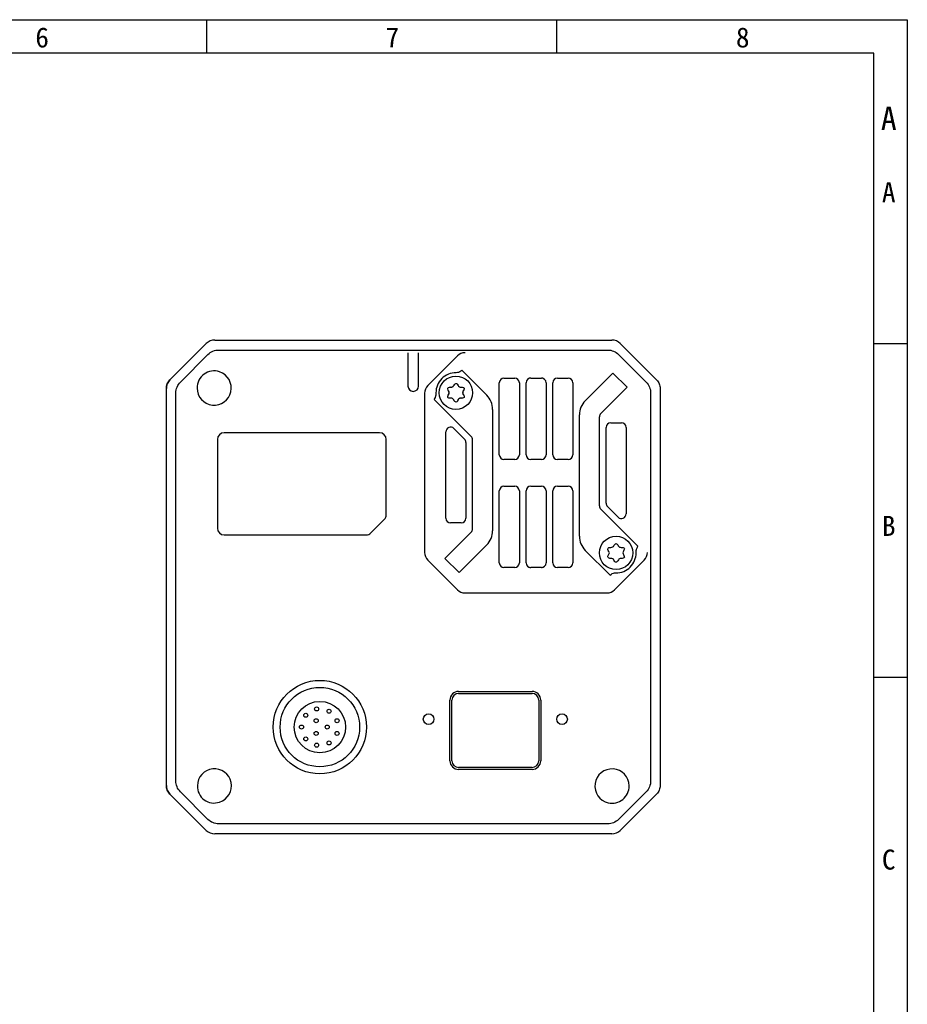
# Model space of a CAD drawing. Header units: millimetres. Extents: x 0 to 420, y 0 to 297.
# Tile 4 of 4: x 287 to 420, y 149 to 297. Entities that reach past the tile are written whole.
import ezdxf

# ---------------------------------------------------------------- set-up
doc = ezdxf.new("R2010")
doc.units = ezdxf.units.MM
doc.header["$LTSCALE"] = 23.1
doc.layers.get('0').update_dxf_attribs({"linetype": 'CONTINUOUS'})
doc.layers.add('00_COMPONENTS', color=7, linetype='CONTINUOUS')
doc.styles.get("Standard").update_dxf_attribs({"font": 'simfang.ttf'})
doc.styles.add('TEXTSTYLE_3', font='simfang.ttf')

msp = doc.modelspace()

# ---------------------------------------------------------------- linework, layer by layer
at = {"color": 7}
for p, q in [((0, 297), (420, 297)), ((314.99576, 291.99607), (314.99576, 296.996)), ((367.49505, 291.99607), (367.49505, 296.996)), ((420, 297), (420, 0)), ((415, 292), (25, 292)), ((415, 5), (415, 292)), ((414.99442, 248.49666), (419.99435, 248.49666)), ((414.99442, 198.49733), (419.99435, 198.49733))]:
    msp.add_line(p, q, dxfattribs=at)
at = {"layer": '00_COMPONENTS', "color": 7}
for p, q in [((309.48169, 243.03243), (314.92729, 248.47803)), ((316.20006, 249.00522), (375.70889, 249.00522)), ((376.98169, 248.47801), (382.42727, 243.03243)), ((311.05049, 242.69897), (315.18308, 246.83156)), ((316.80942, 247.50522), (375.09953, 247.50522)), ((345.15448, 247.10522), (345.15448, 242.10522)), ((346.75448, 242.10522), (346.75448, 247.10522)), ((352.58585, 246.63659), (348.12311, 242.17385)), ((376.72588, 246.83156), (380.85847, 242.69897)), ((353.24001, 244.46233), (353.09795, 244.32026)), ((353.24001, 244.46233), (356.9758, 240.72654)), ((371.73314, 239.90513), (375.8796, 244.05167)), ((371.73316, 239.90516), (375.87963, 244.05163)), ((378.00095, 241.93031), (375.8796, 244.05167)), ((358.85448, 231.80522), (358.85448, 242.60522)), ((359.55448, 243.30522), (361.15448, 243.30522)), ((361.85448, 242.60522), (361.85448, 231.80522)), ((362.85448, 231.80522), (362.85448, 242.60522)), ((363.55448, 243.30522), (365.15448, 243.30522)), ((365.85448, 242.60522), (365.85448, 231.80522)), ((366.85448, 231.80522), (366.85448, 242.60522)), ((367.55448, 243.30522), (369.15448, 243.30522)), ((369.85448, 242.60522), (369.85448, 231.80522)), ((308.95448, 182.2508), (308.95448, 241.75963)), ((310.37683, 182.93781), (310.37683, 241.07263)), ((347.65448, 241.04248), (347.65448, 217.16796)), ((374.0595, 237.98885), (378.00092, 241.93035)), ((374.0595, 237.98886), (378.00095, 241.93031)), ((381.53212, 241.07263), (381.53212, 182.93781)), ((382.95448, 241.75963), (382.95448, 182.2508)), ((349.1105, 240.10656), (354.64945, 234.5676)), ((357.85448, 238.60522), (357.85448, 220.42661)), ((370.85448, 219.60522), (370.85448, 237.78384)), ((373.85448, 224.13781), (373.85448, 237.49389)), ((375.55448, 236.60522), (377.15448, 236.60522)), ((340.90448, 235.10522), (317.60448, 235.10522)), ((350.85448, 222.30522), (350.85448, 235.25841)), ((352.04945, 235.75339), (353.64945, 234.15339)), ((374.85448, 224.55202), (374.85448, 235.90522)), ((377.85448, 235.90522), (377.85448, 222.95202)), ((316.60448, 234.10522), (316.60448, 220.80522)), ((341.90448, 222.81943), (341.90448, 234.10522)), ((353.85448, 233.65841), (353.85448, 222.30522)), ((354.85448, 220.71655), (354.85448, 234.07263)), ((361.15448, 231.10522), (359.55448, 231.10522)), ((365.15448, 231.10522), (363.55448, 231.10522)), ((369.15448, 231.10522), (367.55448, 231.10522)), ((358.85448, 215.60522), (358.85448, 226.40522)), ((359.55448, 227.10522), (361.15448, 227.10522)), ((361.85448, 226.40522), (361.85448, 215.60522)), ((362.85448, 215.60522), (362.85448, 226.40522)), ((363.55448, 227.10522), (365.15448, 227.10522)), ((365.85448, 226.40522), (365.85448, 215.60522)), ((366.85448, 215.60522), (366.85448, 226.40522)), ((367.55448, 227.10522), (369.15448, 227.10522)), ((369.85448, 226.40522), (369.85448, 215.60522)), ((374.0595, 223.64283), (379.59846, 218.10388)), ((376.6595, 222.45705), (375.0595, 224.05705)), ((341.61158, 222.11233), (339.59737, 220.09811)), ((353.15448, 221.60522), (351.55448, 221.60522)), ((350.708, 216.28012), (354.64945, 220.22157)), ((317.60448, 219.80522), (338.89026, 219.80522)), ((352.00092, 217.57299), (350.70803, 216.28009)), ((356.9758, 218.30528), (352.82932, 214.1588)), ((371.73316, 217.4839), (375.46894, 213.74811)), ((352.58585, 211.57385), (348.12311, 216.03659)), ((350.708, 216.28012), (352.82936, 214.15877)), ((354.12224, 215.45167), (352.82936, 214.15877)), ((376.12311, 211.57385), (380.58585, 216.03659)), ((361.15448, 214.90522), (359.55448, 214.90522)), ((365.15448, 214.90522), (363.55448, 214.90522)), ((369.15448, 214.90522), (367.55448, 214.90522)), ((375.46894, 213.74811), (375.61101, 213.89018)), ((353.71722, 211.10522), (374.99174, 211.10522)), ((352.75448, 196.34522), (363.75448, 196.34522)), ((351.45448, 185.95522), (351.45448, 195.04522)), ((351.75448, 185.95522), (351.75448, 195.04522)), ((352.75448, 196.04522), (363.75448, 196.04522)), ((364.75448, 195.04522), (364.75448, 185.95522)), ((365.05448, 195.04522), (365.05448, 185.95522)), ((363.75448, 184.95522), (352.75448, 184.95522)), ((363.75448, 184.65522), (352.75448, 184.65522)), ((314.92726, 175.53244), (309.48169, 180.97801)), ((315.18308, 177.17887), (311.05049, 181.31146)), ((380.85847, 181.31146), (376.72588, 177.17887)), ((382.42724, 180.97798), (376.98167, 175.53241)), ((375.09953, 176.50522), (316.80942, 176.50522)), ((375.70889, 175.00522), (316.20006, 175.00522))]:
    msp.add_line(p, q, dxfattribs=at)
for centre, radius in [((352.35448, 241.10522), 2.5), ((376.35448, 217.10522), 2.5), ((331.95448, 191.00522), 7), ((331.95448, 191.00522), 5.95), ((331.95448, 191.00522), 3.85), ((331.47448, 193.71522), 0.3), ((333.33448, 193.38522), 0.3), ((329.84448, 192.77522), 0.3), ((331.40448, 191.95522), 0.3), ((334.53448, 191.95522), 0.3), ((348.25448, 192.18522), 0.8), ((368.25448, 192.18522), 0.8), ((329.20448, 191.00522), 0.3), ((331.40448, 190.05522), 0.3), ((333.05448, 191.00522), 0.3), ((334.53448, 190.05522), 0.3), ((329.84448, 189.23522), 0.3), ((333.33448, 188.62522), 0.3), ((331.47448, 188.29522), 0.3)]:
    msp.add_circle(centre, radius, dxfattribs=at)
for centre, radius, start, end in [((316.20006, 247.20522), 1.8, 90, 134.9993182), ((375.70889, 247.20522), 1.8, 45, 90), ((353.71722, 245.50522), 1.6, 90, 135), ((316.09585, 241.83345), 2.54153, 71.0352457, 180.6364523), ((316.12031, 241.79958), 2.56584, 179.8741715, 71.7975265), ((352.35448, 241.10522), 3, 89.535792, 180.5745301), ((310.75447, 241.75964), 1.79999, 135, 180), ((345.95448, 242.10522), 0.8, 180, 360), ((349.25448, 241.04248), 1.6, 135.0000066, 180), ((351.59842, 242.41475), 0.48792, 267.192501, 332.8074989), ((351.66803, 242.29418), 0.37218, 265.3043116, 334.6956884), ((353.74991, 241.3109), 1.93023, 152.9546132, 154.7228683), ((353.52838, 241.42326), 1.68183, 152.0818402, 152.9322345), ((353.5193, 241.42802), 1.67158, 152.0802324, 152.8119391), ((353.09518, 242.38815), 0.46217, 206.7657738, 273.2342262), ((359.55448, 242.60522), 0.7, 90, 180), ((361.15448, 242.60522), 0.7, 0, 90), ((363.55448, 242.60522), 0.7, 90, 180), ((364.35448, 229.10522), 14.2, 93.2241946, 94.1225189), ((364.35448, 229.10522), 14.2, 85.8189612, 86.7710801), ((365.15448, 242.60522), 0.7, 0, 90), ((367.55448, 242.60522), 0.7, 90, 180), ((369.15448, 242.60522), 0.7, 0, 90), ((352.6178, 239.96021), 1.62472, 147.1783135, 148.4984554), ((352.67713, 242.28801), 1.69506, 212.2433491, 212.9259957), ((352.66873, 242.28267), 1.6851, 212.2421236, 212.8101892), ((350.84236, 241.10522), 0.48792, 327.1925011, 32.807499), ((352.86461, 239.8003), 1.9188, 145.2734904, 147.1600721), ((352.87374, 242.41632), 1.92983, 212.9506208, 214.7229914), ((350.98158, 241.10522), 0.37218, 325.3043116, 34.6956884), ((351.49888, 240.74457), 1.18474, 90.7487595, 91.7586415), ((351.47945, 240.01097), 1.9188, 85.2734902, 87.1600765), ((353.72737, 241.10522), 0.37218, 145.3043116, 214.6956884), ((353.8666, 241.10522), 0.48792, 147.1925011, 212.807499), ((351.84434, 242.41014), 1.9188, 325.2734904, 327.1600721), ((351.83521, 239.79412), 1.92983, 32.9506208, 34.7229914), ((352.03182, 239.92242), 1.69506, 32.2433491, 32.9259957), ((352.09115, 242.25022), 1.62472, 327.1783135, 328.4984554), ((352.04022, 239.92777), 1.6851, 32.2421236, 32.8101892), ((354.85448, 238.60522), 3, 0, 45), ((350.24327, 239.79822), 1.17399, 151.0595602, 164.7729435), ((351.61377, 239.82228), 0.46217, 26.7657738, 93.2342262), ((351.18057, 240.78718), 1.68183, 332.0818402, 332.9322345), ((351.18966, 240.78242), 1.67158, 332.0802324, 332.8119391), ((353.11054, 239.79568), 0.48792, 87.192501, 152.8074989), ((350.95904, 240.89954), 1.93023, 332.9546132, 334.7228683), ((353.04093, 239.91626), 0.37218, 85.3043116, 154.6956884), ((353.2295, 242.19947), 1.9188, 265.2734902, 267.1600765), ((353.21007, 241.46586), 1.18474, 270.7487595, 271.7586415), ((373.85448, 237.78383), 3, 135.0005244, 180), ((374.55448, 237.49388), 0.7, 135.0005244, 180), ((375.55448, 235.90522), 0.7, 90, 180), ((377.15448, 235.90522), 0.7, 0, 90), ((317.60448, 234.10522), 1, 90, 180), ((340.90448, 234.10522), 1, 0, 90), ((351.55448, 235.25841), 0.7, 45, 180), ((353.15448, 233.65841), 0.7, 0, 45), ((354.15448, 234.07263), 0.7, 0, 45), ((359.55448, 231.80522), 0.7, 180, 270), ((361.15448, 231.80522), 0.7, 270, 360), ((363.55448, 231.80522), 0.7, 180, 270), ((365.15448, 231.80522), 0.7, 270, 360), ((367.55448, 231.80522), 0.7, 180, 270), ((369.15448, 231.80522), 0.7, 270, 360), ((359.55448, 226.40522), 0.7, 90, 180), ((361.15448, 226.40522), 0.7, 0, 90), ((363.55448, 226.40522), 0.7, 90, 180), ((365.15448, 226.40522), 0.7, 0, 90), ((367.55448, 226.40522), 0.7, 90, 180), ((369.15448, 226.40522), 0.7, 0, 90), ((375.55448, 224.55202), 0.7, 180, 225), ((340.90448, 222.81943), 1, 315, 360), ((374.55448, 224.13781), 0.7, 180, 225), ((377.15448, 222.95202), 0.7, 225, 360), ((351.55448, 222.30522), 0.7, 180, 270), ((353.15448, 222.30522), 0.7, 270, 360), ((317.60448, 220.80522), 1, 180, 270), ((338.89026, 220.80522), 1, 270, 315), ((354.15448, 220.71655), 0.7, 315, 360), ((354.85448, 220.4266), 3, 315, 360), ((373.85448, 219.60522), 3, 180, 225), ((349.25448, 217.16796), 1.6, 180, 225), ((374.98158, 217.10522), 0.37218, 325.3043116, 34.6956884), ((375.59842, 218.41475), 0.48792, 267.192501, 332.8074989), ((376.35448, 217.10522), 3, 269.5357919, 0.5745305), ((377.09518, 218.38815), 0.46217, 206.7657738, 273.2342262), ((377.8666, 217.10522), 0.48792, 147.1925011, 212.807499), ((378.46568, 218.41222), 1.17399, 331.0595602, 344.7729435), ((379.45448, 217.16796), 1.6, 315.0000066, 360), ((359.55448, 215.60522), 0.7, 180, 270), ((361.15448, 215.60522), 0.7, 270, 360), ((363.55448, 215.60522), 0.7, 180, 270), ((365.15448, 215.60522), 0.7, 270, 360), ((367.55448, 215.60522), 0.7, 180, 270), ((369.15448, 215.60522), 0.7, 270, 360), ((375.61377, 215.82228), 0.46217, 26.7657738, 93.2342262), ((377.04093, 215.91626), 0.37218, 85.3043116, 154.6956884), ((364.35448, 229.10522), 14.2, 265.8214784, 266.7731291), ((364.35448, 229.10522), 14.2, 273.2270979, 274.1882214), ((353.71722, 212.70522), 1.6, 225, 270), ((374.99174, 212.70522), 1.6, 270, 315), ((352.75448, 195.04522), 1.3, 90, 180), ((363.75448, 195.04522), 1.3, 0, 90), ((352.75448, 195.04522), 1, 90, 180), ((363.75448, 195.04522), 1, 0, 90), ((352.75448, 185.95522), 1.3, 180, 270), ((352.75448, 185.95522), 1, 180, 270), ((363.75448, 185.95522), 1.3, 270, 360), ((363.75448, 185.95522), 1, 270, 360), ((316.15448, 182.20522), 2.55, 287.5127586, 180), ((375.73864, 182.17397), 2.56603, 0.6976974, 257.3323463), ((310.75447, 182.2508), 1.79999, 180, 225), ((316.08624, 182.11213), 2.4835, 177.8518226, 289.660936), ((375.77062, 182.13451), 2.53485, 256.4314931, 1.5985506), ((316.20006, 176.80522), 1.8, 224.9994041, 270), ((375.70889, 176.80522), 1.8, 270, 314.9993182)]:
    msp.add_arc(centre, radius, start, end, dxfattribs=at)
for points, knots in [([(315.18308, 246.83156), (315.39571, 247.0442), (315.90774, 247.38682), (316.51185, 247.50522), (316.80942, 247.50522)], [0, 0, 0, 0, 0.502623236, 1, 1, 1, 1]), ([(375.09953, 247.50522), (375.40247, 247.50522), (376.00696, 247.38445), (376.51704, 247.0404), (376.72588, 246.83156)], [0, 0, 0, 0, 0.506354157, 1, 1, 1, 1]), ([(353.09796, 244.32027), (353.00832, 244.23065), (352.75996, 244.12562), (352.50648, 244.10408), (352.37878, 244.10512)], [0, 0, 0, 0, 0.498149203, 1, 1, 1, 1]), ([(308.95448, 241.75963), (308.95448, 241.99431), (309.04794, 242.46722), (309.31655, 242.86729), (309.48169, 243.03243)], [0, 0, 0, 0, 0.501221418, 1, 1, 1, 1]), ([(310.37683, 241.07263), (310.37683, 241.37457), (310.49716, 241.97899), (310.84095, 242.48943), (311.05049, 242.69897)], [0, 0, 0, 0, 0.504686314, 1, 1, 1, 1]), ([(352.09583, 242.30307), (352.18205, 242.43783), (352.37761, 242.59068), (352.57318, 242.39682), (352.68253, 242.18002)], [0, 0, 0, 0, 0.440850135, 1, 1, 1, 1]), ([(380.85847, 242.69897), (381.07296, 242.48448), (381.41489, 241.9715), (381.53212, 241.36756), (381.53212, 241.07263)], [0, 0, 0, 0, 0.507025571, 1, 1, 1, 1]), ([(382.42727, 243.03243), (382.5924, 242.86728), (382.86102, 242.46722), (382.95447, 241.99431), (382.95448, 241.75963)], [0, 0, 0, 0, 0.498786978, 1, 1, 1, 1]), ([(349.35463, 241.07514), (349.35585, 240.95377), (349.34343, 240.77073), (349.29005, 240.53351), (349.24525, 240.41946), (349.21588, 240.36631)], [0, 0, 0, 0, 0.499826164, 0.749930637, 1, 1, 1, 1]), ([(349.35463, 241.07514), (349.35585, 240.95377), (349.34343, 240.77073), (349.29005, 240.53351), (349.24525, 240.41946), (349.21588, 240.36631)], [0, 0, 0, 0, 0.499826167, 0.749930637, 1, 1, 1, 1]), ([(351.18474, 241.48607), (351.11377, 241.62521), (351.08668, 241.82767), (351.2651, 241.91148), (351.39606, 241.92454)], [0, 0, 0, 0, 0.525448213, 1, 1, 1, 1]), ([(351.5877, 240.28372), (351.34527, 240.27002), (351.09325, 240.33873), (351.11142, 240.56343), (351.16442, 240.68197)], [0, 0, 0, 0, 0.589452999, 1, 1, 1, 1]), ([(353.12126, 241.92672), (353.36369, 241.94042), (353.6157, 241.87171), (353.59754, 241.64701), (353.54454, 241.52847)], [0, 0, 0, 0, 0.589452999, 1, 1, 1, 1]), ([(353.52421, 240.72437), (353.59519, 240.58523), (353.62228, 240.38276), (353.44385, 240.29895), (353.3129, 240.2859)], [0, 0, 0, 0, 0.525448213, 1, 1, 1, 1]), ([(352.61312, 239.90737), (352.52691, 239.7726), (352.33134, 239.61975), (352.13578, 239.81362), (352.02643, 240.03042)], [0, 0, 0, 0, 0.440850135, 1, 1, 1, 1]), ([(376.03241, 218.19178), (376.13977, 218.40074), (376.35647, 218.61164), (376.57318, 218.39682), (376.68253, 218.18002)], [0, 0, 0, 0, 0.495394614, 1, 1, 1, 1]), ([(375.28759, 217.31707), (375.13223, 217.54147), (375.03907, 217.85393), (375.33988, 217.93892), (375.57452, 217.92742)], [0, 0, 0, 0, 0.520766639, 1, 1, 1, 1]), ([(375.5877, 216.28372), (375.34527, 216.27002), (375.03824, 216.35373), (375.13223, 216.66896), (375.28759, 216.89337)], [0, 0, 0, 0, 0.483832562, 1, 1, 1, 1]), ([(377.12126, 217.92672), (377.36369, 217.94042), (377.65808, 217.86016), (377.58379, 217.56704), (377.4565, 217.36958)], [0, 0, 0, 0, 0.504605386, 1, 1, 1, 1]), ([(379.35433, 217.1353), (379.35311, 217.25667), (379.36553, 217.43971), (379.41891, 217.67693), (379.4637, 217.79097), (379.49307, 217.84413)], [0, 0, 0, 0, 0.499826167, 0.749930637, 1, 1, 1, 1]), ([(379.35433, 217.1353), (379.35311, 217.25667), (379.36553, 217.43971), (379.41891, 217.67693), (379.4637, 217.79097), (379.49307, 217.84413)], [0, 0, 0, 0, 0.499826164, 0.749930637, 1, 1, 1, 1]), ([(376.70445, 216.07534), (376.5878, 215.82859), (376.36179, 215.58957), (376.13578, 215.81362), (376.02643, 216.03042)], [0, 0, 0, 0, 0.516167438, 1, 1, 1, 1]), ([(377.4565, 216.84085), (377.58379, 216.6434), (377.66058, 216.34039), (377.34341, 216.26485), (377.07139, 216.28719)], [0, 0, 0, 0, 0.479233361, 1, 1, 1, 1]), ([(375.611, 213.89017), (375.70063, 213.97979), (375.949, 214.08482), (376.20248, 214.10635), (376.33017, 214.10531)], [0, 0, 0, 0, 0.498149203, 1, 1, 1, 1]), ([(309.48169, 180.97801), (309.31655, 181.14315), (309.04793, 181.54322), (308.95448, 182.01613), (308.95448, 182.2508)], [0, 0, 0, 0, 0.498783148, 1, 1, 1, 1]), ([(311.05049, 181.31146), (310.83599, 181.52596), (310.49406, 182.03894), (310.37683, 182.64287), (310.37683, 182.93781)], [0, 0, 0, 0, 0.507025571, 1, 1, 1, 1]), ([(381.53212, 182.93781), (381.53212, 182.63587), (381.41179, 182.03145), (381.06801, 181.521), (380.85847, 181.31146)], [0, 0, 0, 0, 0.504686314, 1, 1, 1, 1]), ([(382.95448, 182.2508), (382.95447, 182.01612), (382.86102, 181.5432), (382.59238, 181.14313), (382.42724, 180.97798)], [0, 0, 0, 0, 0.501217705, 1, 1, 1, 1]), ([(316.80942, 176.50522), (316.50648, 176.50522), (315.902, 176.62599), (315.39191, 176.97004), (315.18308, 177.17887)], [0, 0, 0, 0, 0.506354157, 1, 1, 1, 1]), ([(376.72588, 177.17887), (376.51325, 176.96624), (376.00122, 176.62361), (375.3971, 176.50522), (375.09953, 176.50522)], [0, 0, 0, 0, 0.502623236, 1, 1, 1, 1])]:
    msp.add_open_spline(points, degree=3, knots=knots, dxfattribs=at)
for points in [[(352.04229, 242.21071), (352.06014, 242.24438), (352.07798, 242.27517), (352.09583, 242.30307)], [(352.08845, 242.29136), (352.10829, 242.32327), (352.12814, 242.35161), (352.14799, 242.37638)], [(352.60727, 242.31212), (352.63235, 242.27379), (352.65744, 242.22976), (352.68253, 242.18002)], [(351.19533, 241.46586), (351.17783, 241.49845), (351.1633, 241.52931), (351.15176, 241.55846)], [(351.16442, 240.68197), (351.18207, 240.72145), (351.20477, 240.76385), (351.23253, 240.80916)], [(351.16442, 240.68197), (351.17234, 240.6997), (351.18129, 240.71801), (351.19125, 240.73691)], [(351.24347, 241.38367), (351.22083, 241.41957), (351.20125, 241.45371), (351.18474, 241.48607)], [(351.19125, 240.73691), (351.20347, 240.76011), (351.21723, 240.78419), (351.23253, 240.80916)], [(351.39606, 241.92454), (351.42318, 241.92724), (351.4523, 241.9288), (351.4834, 241.92921)], [(351.39606, 241.92454), (351.41702, 241.92663), (351.43918, 241.92803), (351.46252, 241.92875)], [(351.4834, 241.92921), (351.51208, 241.92959), (351.54246, 241.92899), (351.57452, 241.92742)], [(353.12126, 241.92672), (353.18831, 241.93051), (353.24818, 241.93015), (353.30086, 241.92565)], [(353.46549, 240.82677), (353.48813, 240.79086), (353.50771, 240.75673), (353.52421, 240.72437)], [(353.54454, 241.52847), (353.52689, 241.48899), (353.50418, 241.44659), (353.47643, 241.40127)], [(353.51771, 241.47352), (353.50548, 241.45033), (353.49172, 241.42624), (353.47643, 241.40127)], [(353.51363, 240.74458), (353.53113, 240.71199), (353.54565, 240.68112), (353.5572, 240.65197)], [(353.54454, 241.52847), (353.53661, 241.51074), (353.52767, 241.49243), (353.51771, 241.47352)], [(351.5877, 240.28372), (351.52065, 240.27993), (351.46078, 240.28028), (351.40809, 240.28479)], [(352.10169, 239.89831), (352.0766, 239.93664), (352.05151, 239.98068), (352.02643, 240.03042)], [(352.62051, 239.91908), (352.60066, 239.88717), (352.58081, 239.85882), (352.56096, 239.83406)], [(352.66667, 239.99973), (352.64882, 239.96605), (352.63097, 239.93527), (352.61312, 239.90737)], [(353.22556, 240.28123), (353.19687, 240.28085), (353.1665, 240.28145), (353.13443, 240.28302)], [(353.22556, 240.28123), (353.19687, 240.28085), (353.1665, 240.28145), (353.13444, 240.28302)], [(353.3129, 240.2859), (353.28577, 240.2832), (353.25666, 240.28164), (353.22556, 240.28123)], [(353.3129, 240.2859), (353.29193, 240.28381), (353.26978, 240.28241), (353.24643, 240.28169)]]:
    msp.add_open_spline(points, degree=3, dxfattribs=at)

# ---------------------------------------------------------------- texts
at = {"color": 3, "style": 'TEXTSTYLE_3'}
for s, p in [('6', (289.31473, 292.84306)), ('7', (341.81402, 292.84306)), ('8', (394.31332, 292.84306)), ('A', (416.19573, 269.65181)), ('B', (416.19573, 219.65248)), ('C', (416.19573, 169.65315))]:
    msp.add_text(s, height=2.99996, dxfattribs=at).set_placement(p)
at = {"color": 3}
msp.add_text('A', height=3.5, dxfattribs=at).set_placement((416.0311, 280.44836))

doc.saveas('drawing.dxf')
